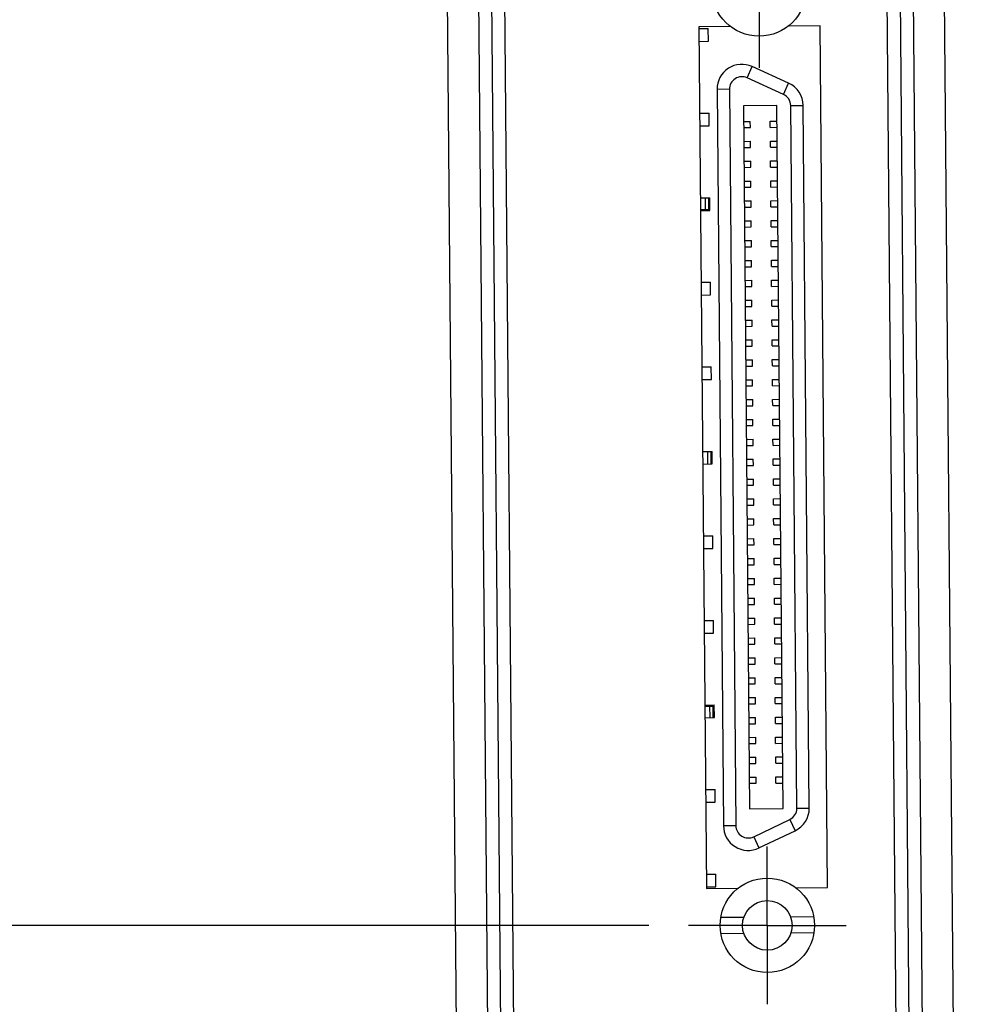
# Model space of a CAD drawing. Header units: inches. Extents: x 0 to 22, y 0 to 17.
# Tile 6 of 36: x 3.4 to 4.9, y 8.8 to 10.4. Entities that reach past the tile are written whole.
import ezdxf

# ---------------------------------------------------------------- set-up
doc = ezdxf.new("R2010")
doc.units = ezdxf.units.IN
doc.header["$LTSCALE"] = 1.21
doc.header["$MEASUREMENT"] = 0
doc.linetypes.add('CENTER', pattern=[0.6, 0.375, -0.075, 0.075, -0.075])
doc.layers.get('0').update_dxf_attribs({"linetype": 'CONTINUOUS'})
doc.layers.add('DEFAULT_1', color=7, linetype='CENTER')
doc.layers.add('DIMENSIONS', color=7, linetype='CONTINUOUS')
doc.styles.get("Standard").update_dxf_attribs({"font": 'txt', "width": 0.8})
doc.dimstyles.new('DIMSTYLE_2', dxfattribs={"dimtxt": 0.125, "dimasz": 0.18, "dimexe": 0.18, "dimexo": 0.0625, "dimgap": 0.09, "dimtad": 0, "dimtih": 1, "dimtoh": 1, "dimdec": 3, "dimzin": 4, "dimdsep": 46, "dimtxsty": 'STANDARD', "dimblk": '_FILLED', "dimblk1": '_FILLED', "dimblk2": '_FILLED', "dimcen": 0.09, "dimadec": 0, "dimazin": 0, "dimtp": 0.01, "dimtm": 0.01, "dimtfac": 1, "dimtdec": 3, "dimtofl": 0, "dimtmove": 0, "dimatfit": 3, "dimldrblk": '_FILLED', "dimfxl": 1, "dimtolj": 1, "dimtzin": 4, "dimarcsym": 0})

# ---------------------------------------------------------------- blocks, each defined once
blk = doc.blocks.new('*D7')
at = {"layer": 'DIMENSIONS', "color": 2, "linetype": 'CONTINUOUS'}
blk.add_line((4.3797, 8.9278), (3.3687, 8.9278), dxfattribs=at)
at = {"layer": 'DIMENSIONS', "color": 2, "linetype": 'CONTINUOUS', "width": 0.8}
for s, p in [('2.692', (1.9812, 8.8653)), ('[', (2.6062, 8.8653)), ('68.37', (2.7062, 8.8653)), (']', (3.2062, 8.8653))]:
    blk.add_text(s, height=0.125, dxfattribs=at).set_placement(p)
blk = doc.blocks.new('_FILLED')
at = {"color": 0, "linetype": 'BYBLOCK'}
blk.add_solid([(0, 0), (-1, 0.1736), (-1, -0.1736)], dxfattribs=at)
blk = doc.blocks.new('*D8')
at = {"layer": 'DIMENSIONS', "color": 2, "linetype": 'CONTINUOUS'}
blk.add_line((4.3667, 10.412), (3.3687, 10.412), dxfattribs=at)
at = {"layer": 'DIMENSIONS', "color": 2, "linetype": 'CONTINUOUS', "width": 0.8}
for s, p in [('4.176', (1.8812, 10.3495)), ('[', (2.5062, 10.3495)), ('106.07', (2.6062, 10.3495)), (']', (3.2062, 10.3495))]:
    blk.add_text(s, height=0.125, dxfattribs=at).set_placement(p)
blk = doc.blocks.new('*D9')
at = {"layer": 'DIMENSIONS', "color": 2, "linetype": 'CONTINUOUS'}
blk.add_line((4.5119, 11.0621), (3.3687, 11.0621), dxfattribs=at)
at = {"layer": 'DIMENSIONS', "color": 2, "linetype": 'CONTINUOUS', "width": 0.8}
for s, p in [('[', (2.5062, 10.9996)), (']', (3.2062, 10.9996)), ('4.826', (1.8812, 10.9996)), ('122.59', (2.6062, 10.9996))]:
    blk.add_text(s, height=0.125, dxfattribs=at).set_placement(p)
blk = doc.blocks.new('*D14')
at = {"layer": 'DIMENSIONS', "color": 2, "linetype": 'CONTINUOUS'}
blk.add_line((4.6995, 11.2497), (4.6995, 11.8698), dxfattribs=at)
at = {"layer": 'DIMENSIONS', "color": 2, "linetype": 'CONTINUOUS', "width": 0.8}
for s, p in [(']', (4.762, 13.0573)), ('11.68', (4.762, 12.5573)), ('[', (4.762, 12.4573)), ('.460', (4.762, 11.9323))]:
    blk.add_text(s, height=0.125, rotation=90, dxfattribs=at).set_placement(p)

msp = doc.modelspace()

# ---------------------------------------------------------------- linework, layer by layer
at = {"color": 7, "linetype": 'CONTINUOUS'}
for p, q in [((4.8828, 6.4377), (4.8419, 11.1328)), ((4.0949, 6.4253), (4.0562, 10.8605)), ((4.8127, 6.4515), (4.7743, 10.8523)), ((4.1263, 10.8466), (4.1647, 6.4459)), ((4.7895, 6.7018), (4.7555, 10.6016)), ((4.1836, 6.6965), (4.1495, 10.5964)), ((4.5079, 10.3526), (4.4589, 10.3522)), ((4.4589, 10.3522), (4.4708, 8.9862)), ((4.4589, 10.3492), (4.4738, 10.3493)), ((4.474, 10.3292), (4.4738, 10.3493)), ((4.5079, 10.3534), (4.5079, 10.3526)), ((4.6019, 10.3534), (4.6019, 10.3542)), ((4.6509, 10.3538), (4.6019, 10.3534)), ((4.6628, 8.9879), (4.6509, 10.3538)), ((4.4591, 10.3291), (4.474, 10.3292)), ((4.601, 10.2628), (4.5433, 10.2891)), ((4.4876, 10.2529), (4.4978, 9.0857)), ((4.5825, 10.2272), (4.5294, 10.2267)), ((4.5294, 10.2267), (4.5391, 9.1126)), ((4.5923, 9.1131), (4.5825, 10.2272)), ((4.6338, 9.1137), (4.6241, 10.2273)), ((4.4601, 10.2151), (4.475, 10.2153)), ((4.4752, 10.1952), (4.475, 10.2153)), ((4.4602, 10.1951), (4.4752, 10.1952)), ((4.5296, 10.2021), (4.5404, 10.2022)), ((4.5297, 10.1923), (4.5405, 10.1924)), ((4.5405, 10.1924), (4.5404, 10.2022)), ((4.5719, 10.2025), (4.5828, 10.2026)), ((4.572, 10.1927), (4.5719, 10.2025)), ((4.572, 10.1927), (4.5828, 10.1928)), ((4.5299, 10.1706), (4.5407, 10.1707)), ((4.53, 10.1608), (4.5408, 10.1609)), ((4.5408, 10.1609), (4.5407, 10.1707)), ((4.5722, 10.171), (4.583, 10.1711)), ((4.5723, 10.1612), (4.5722, 10.171)), ((4.5723, 10.1612), (4.5831, 10.1613)), ((4.5302, 10.1391), (4.541, 10.1392)), ((4.5411, 10.1294), (4.541, 10.1392)), ((4.5725, 10.1395), (4.5833, 10.1396)), ((4.5726, 10.1297), (4.5725, 10.1395)), ((4.5726, 10.1297), (4.5834, 10.1298)), ((4.5302, 10.1293), (4.5411, 10.1294)), ((4.5304, 10.1076), (4.5413, 10.1077)), ((4.5413, 10.0979), (4.5413, 10.1077)), ((4.5728, 10.108), (4.5836, 10.1081)), ((4.5728, 10.0982), (4.5728, 10.108)), ((4.5728, 10.0982), (4.5837, 10.0983)), ((4.5305, 10.0978), (4.5413, 10.0979)), ((4.4612, 10.0811), (4.4762, 10.0813)), ((4.4619, 10.0628), (4.4618, 10.0811)), ((4.4694, 10.0628), (4.4693, 10.0812)), ((4.4747, 10.0612), (4.4746, 10.0813)), ((4.4764, 10.0612), (4.4762, 10.0813)), ((4.5307, 10.0762), (4.5415, 10.0762)), ((4.5416, 10.0664), (4.5415, 10.0762)), ((4.573, 10.0765), (4.5839, 10.0766)), ((4.5731, 10.0667), (4.573, 10.0765)), ((4.4614, 10.0611), (4.4764, 10.0612)), ((4.4619, 10.0628), (4.4747, 10.0629)), ((4.5308, 10.0663), (4.5416, 10.0664)), ((4.5731, 10.0667), (4.5839, 10.0668)), ((4.531, 10.0447), (4.5418, 10.0448)), ((4.5419, 10.0349), (4.5418, 10.0448)), ((4.5733, 10.045), (4.5841, 10.0451)), ((4.5734, 10.0352), (4.5733, 10.045)), ((4.5311, 10.0348), (4.5419, 10.0349)), ((4.5734, 10.0352), (4.5842, 10.0353)), ((4.5313, 10.0132), (4.5421, 10.0133)), ((4.5422, 10.0034), (4.5421, 10.0133)), ((4.5736, 10.0135), (4.5844, 10.0136)), ((4.5737, 10.0037), (4.5736, 10.0135)), ((4.5313, 10.0033), (4.5422, 10.0034)), ((4.5737, 10.0037), (4.5845, 10.0038)), ((4.5315, 9.9817), (4.5424, 9.9818)), ((4.5424, 9.9719), (4.5424, 9.9818)), ((4.5739, 9.982), (4.5847, 9.9821)), ((4.5739, 9.9722), (4.5739, 9.982)), ((4.5316, 9.9718), (4.5424, 9.9719)), ((4.5739, 9.9722), (4.5848, 9.9723)), ((4.4624, 9.9471), (4.4774, 9.9473)), ((4.4775, 9.9272), (4.4774, 9.9473)), ((4.5318, 9.9502), (4.5426, 9.9503)), ((4.5427, 9.9404), (4.5426, 9.9503)), ((4.5741, 9.9505), (4.585, 9.9506)), ((4.5742, 9.9407), (4.5741, 9.9505)), ((4.4626, 9.927), (4.4775, 9.9272)), ((4.5319, 9.9403), (4.5427, 9.9404)), ((4.5742, 9.9407), (4.585, 9.9408)), ((4.5321, 9.9187), (4.5429, 9.9188)), ((4.543, 9.9089), (4.5429, 9.9188)), ((4.5744, 9.919), (4.5852, 9.9191)), ((4.5745, 9.9092), (4.5744, 9.919)), ((4.5322, 9.9088), (4.543, 9.9089)), ((4.5745, 9.9092), (4.5853, 9.9093)), ((4.5324, 9.8872), (4.5432, 9.8873)), ((4.5433, 9.8774), (4.5432, 9.8873)), ((4.5748, 9.8777), (4.5747, 9.8876)), ((4.5747, 9.8876), (4.5855, 9.8876)), ((4.5324, 9.8773), (4.5433, 9.8774)), ((4.5748, 9.8777), (4.5856, 9.8778)), ((4.5326, 9.8557), (4.5435, 9.8558)), ((4.5435, 9.8459), (4.5435, 9.8558)), ((4.5749, 9.8561), (4.5858, 9.8562)), ((4.575, 9.8462), (4.5749, 9.8561)), ((4.5327, 9.8458), (4.5435, 9.8459)), ((4.575, 9.8462), (4.5859, 9.8463)), ((4.5329, 9.8242), (4.5437, 9.8243)), ((4.5438, 9.8144), (4.5437, 9.8243)), ((4.5752, 9.8246), (4.5861, 9.8247)), ((4.5753, 9.8147), (4.5752, 9.8246)), ((4.4636, 9.8131), (4.4785, 9.8132)), ((4.4787, 9.7932), (4.4785, 9.8132)), ((4.533, 9.8143), (4.5438, 9.8144)), ((4.5753, 9.8147), (4.5861, 9.8148)), ((4.4637, 9.793), (4.4787, 9.7932)), ((4.5332, 9.7927), (4.544, 9.7928)), ((4.5441, 9.7829), (4.544, 9.7928)), ((4.5755, 9.7931), (4.5863, 9.7932)), ((4.5756, 9.7832), (4.5755, 9.7931)), ((4.5333, 9.7829), (4.5441, 9.7829)), ((4.5756, 9.7832), (4.5864, 9.7833)), ((4.5335, 9.7612), (4.5443, 9.7613)), ((4.5444, 9.7515), (4.5443, 9.7613)), ((4.5758, 9.7616), (4.5866, 9.7617)), ((4.5759, 9.7517), (4.5758, 9.7616)), ((4.5335, 9.7514), (4.5444, 9.7515)), ((4.5759, 9.7517), (4.5867, 9.7518)), ((4.5337, 9.7297), (4.5446, 9.7298)), ((4.5446, 9.72), (4.5446, 9.7298)), ((4.576, 9.7301), (4.5869, 9.7302)), ((4.5761, 9.7202), (4.576, 9.7301)), ((4.5338, 9.7199), (4.5446, 9.72)), ((4.5761, 9.7202), (4.587, 9.7203)), ((4.534, 9.6982), (4.5448, 9.6983)), ((4.5449, 9.6885), (4.5448, 9.6983)), ((4.5763, 9.6986), (4.5872, 9.6987)), ((4.5764, 9.6887), (4.5763, 9.6986)), ((4.4647, 9.6791), (4.4797, 9.6792)), ((4.4654, 9.659), (4.4653, 9.6791)), ((4.473, 9.6591), (4.4728, 9.6792)), ((4.4782, 9.6591), (4.4781, 9.6792)), ((4.4799, 9.6592), (4.4797, 9.6792)), ((4.5341, 9.6884), (4.5449, 9.6885)), ((4.5764, 9.6887), (4.5872, 9.6888)), ((4.5343, 9.6667), (4.5451, 9.6668)), ((4.5452, 9.657), (4.5451, 9.6668)), ((4.5766, 9.6671), (4.5874, 9.6672)), ((4.5767, 9.6572), (4.5766, 9.6671)), ((4.4649, 9.659), (4.4799, 9.6592)), ((4.5344, 9.6569), (4.5452, 9.657)), ((4.5767, 9.6572), (4.5875, 9.6573)), ((4.5346, 9.6352), (4.5454, 9.6353)), ((4.5455, 9.6255), (4.5454, 9.6353)), ((4.5769, 9.6356), (4.5877, 9.6357)), ((4.577, 9.6257), (4.5769, 9.6356)), ((4.5346, 9.6254), (4.5455, 9.6255)), ((4.577, 9.6257), (4.5878, 9.6258)), ((4.5348, 9.6037), (4.5457, 9.6038)), ((4.5457, 9.594), (4.5457, 9.6038)), ((4.5771, 9.6041), (4.588, 9.6042)), ((4.5772, 9.5943), (4.5771, 9.6041)), ((4.5349, 9.5939), (4.5457, 9.594)), ((4.5772, 9.5943), (4.5881, 9.5943)), ((4.5351, 9.5722), (4.5459, 9.5723)), ((4.546, 9.5625), (4.5459, 9.5723)), ((4.5774, 9.5726), (4.5882, 9.5727)), ((4.5775, 9.5628), (4.5774, 9.5726)), ((4.5352, 9.5624), (4.546, 9.5625)), ((4.5775, 9.5628), (4.5883, 9.5629)), ((4.4659, 9.5451), (4.4809, 9.5452)), ((4.481, 9.5251), (4.4809, 9.5452)), ((4.5354, 9.5407), (4.5462, 9.5408)), ((4.5463, 9.531), (4.5462, 9.5408)), ((4.5777, 9.5411), (4.5885, 9.5412)), ((4.5778, 9.5313), (4.5777, 9.5411)), ((4.4661, 9.525), (4.481, 9.5251)), ((4.5355, 9.5309), (4.5463, 9.531)), ((4.5778, 9.5313), (4.5886, 9.5314)), ((4.5357, 9.5092), (4.5465, 9.5093)), ((4.5466, 9.4995), (4.5465, 9.5093)), ((4.578, 9.5096), (4.5888, 9.5097)), ((4.5781, 9.4998), (4.578, 9.5096)), ((4.5357, 9.4994), (4.5466, 9.4995)), ((4.5781, 9.4998), (4.5889, 9.4999)), ((4.5359, 9.4777), (4.5468, 9.4778)), ((4.5468, 9.468), (4.5468, 9.4778)), ((4.5782, 9.4781), (4.5891, 9.4782)), ((4.5783, 9.4683), (4.5782, 9.4781)), ((4.536, 9.4679), (4.5468, 9.468)), ((4.5783, 9.4683), (4.5892, 9.4684)), ((4.5362, 9.4463), (4.547, 9.4463)), ((4.5471, 9.4365), (4.547, 9.4463)), ((4.5785, 9.4466), (4.5893, 9.4467)), ((4.5786, 9.4368), (4.5785, 9.4466)), ((4.5363, 9.4364), (4.5471, 9.4365)), ((4.5786, 9.4368), (4.5894, 9.4369)), ((4.5365, 9.4148), (4.5473, 9.4149)), ((4.5474, 9.405), (4.5473, 9.4149)), ((4.5788, 9.4151), (4.5896, 9.4152)), ((4.5789, 9.4053), (4.5788, 9.4151)), ((4.4671, 9.4111), (4.482, 9.4112)), ((4.4822, 9.3911), (4.482, 9.4112)), ((4.5366, 9.4049), (4.5474, 9.405)), ((4.5789, 9.4053), (4.5897, 9.4054)), ((4.4673, 9.391), (4.4822, 9.3911)), ((4.5368, 9.3833), (4.5476, 9.3834)), ((4.5477, 9.3735), (4.5476, 9.3834)), ((4.5791, 9.3836), (4.5899, 9.3837)), ((4.5792, 9.3738), (4.5791, 9.3836)), ((4.5368, 9.3734), (4.5477, 9.3735)), ((4.5792, 9.3738), (4.59, 9.3739)), ((4.537, 9.3518), (4.5479, 9.3519)), ((4.5479, 9.342), (4.5479, 9.3519)), ((4.5793, 9.3521), (4.5902, 9.3522)), ((4.5794, 9.3423), (4.5793, 9.3521)), ((4.5371, 9.3419), (4.5479, 9.342)), ((4.5794, 9.3423), (4.5903, 9.3424)), ((4.5373, 9.3203), (4.5481, 9.3204)), ((4.5482, 9.3105), (4.5481, 9.3204)), ((4.5796, 9.3206), (4.5904, 9.3207)), ((4.5797, 9.3108), (4.5796, 9.3206)), ((4.5374, 9.3104), (4.5482, 9.3105)), ((4.5797, 9.3108), (4.5905, 9.3109)), ((4.5376, 9.2888), (4.5484, 9.2889)), ((4.5485, 9.279), (4.5484, 9.2889)), ((4.5799, 9.2891), (4.5907, 9.2892)), ((4.58, 9.2793), (4.5799, 9.2891)), ((4.4682, 9.2771), (4.4832, 9.2772)), ((4.4688, 9.2754), (4.4816, 9.2755)), ((4.469, 9.257), (4.4688, 9.2754)), ((4.4765, 9.2571), (4.4763, 9.2754)), ((4.4817, 9.2571), (4.4816, 9.2772)), ((4.4834, 9.2571), (4.4832, 9.2772)), ((4.5377, 9.2789), (4.5485, 9.279)), ((4.58, 9.2793), (4.5908, 9.2794)), ((4.4684, 9.257), (4.4834, 9.2571)), ((4.5379, 9.2573), (4.5487, 9.2574)), ((4.5488, 9.2475), (4.5487, 9.2574)), ((4.5803, 9.2478), (4.5802, 9.2577)), ((4.5802, 9.2577), (4.591, 9.2577)), ((4.5379, 9.2474), (4.5488, 9.2475)), ((4.5803, 9.2478), (4.5911, 9.2479)), ((4.5381, 9.2258), (4.549, 9.2259)), ((4.549, 9.216), (4.549, 9.2259)), ((4.5804, 9.2262), (4.5913, 9.2263)), ((4.5805, 9.2163), (4.5804, 9.2262)), ((4.5382, 9.2159), (4.549, 9.216)), ((4.5805, 9.2163), (4.5914, 9.2164)), ((4.5384, 9.1943), (4.5492, 9.1944)), ((4.5493, 9.1845), (4.5492, 9.1944)), ((4.5807, 9.1947), (4.5915, 9.1948)), ((4.5808, 9.1848), (4.5807, 9.1947)), ((4.5385, 9.1845), (4.5493, 9.1845)), ((4.5808, 9.1848), (4.5916, 9.1849)), ((4.5387, 9.1628), (4.5495, 9.1629)), ((4.5496, 9.1531), (4.5495, 9.1629)), ((4.581, 9.1632), (4.5918, 9.1633)), ((4.5811, 9.1533), (4.581, 9.1632)), ((4.5388, 9.153), (4.5496, 9.1531)), ((4.5811, 9.1533), (4.5919, 9.1534)), ((4.4694, 9.1431), (4.4844, 9.1432)), ((4.4845, 9.1231), (4.4844, 9.1432)), ((4.4696, 9.123), (4.4845, 9.1231)), ((4.5391, 9.1126), (4.5923, 9.1131)), ((4.5541, 9.0505), (4.6114, 9.0778)), ((4.4706, 9.009), (4.4855, 9.0092)), ((4.4857, 8.9891), (4.4855, 9.0092)), ((4.4708, 8.989), (4.4857, 8.9891)), ((4.4708, 8.9862), (4.5198, 8.9866)), ((4.5198, 8.9866), (4.5198, 8.9856)), ((4.6138, 8.9875), (4.6628, 8.9879)), ((4.6138, 8.9864), (4.6138, 8.9875)), ((4.53, 8.9403), (4.4935, 8.94)), ((4.6409, 8.9412), (4.6044, 8.9409)), ((4.5302, 8.9147), (4.4937, 8.9144)), ((4.6411, 8.9157), (4.6046, 8.9153))]:
    msp.add_line(p, q, dxfattribs=at)
at = {"color": 9, "linetype": 'CONTINUOUS'}
for p, q in [((4.1448, 6.3934), (4.1054, 10.8987)), ((4.7943, 10.9047), (4.8336, 6.3994)), ((4.5352, 10.2712), (4.5433, 10.2891)), ((4.5929, 10.2449), (4.5352, 10.2712)), ((4.5929, 10.2449), (4.601, 10.2628)), ((4.5073, 10.2531), (4.4876, 10.2529)), ((4.5073, 10.2531), (4.5175, 9.0858)), ((4.6044, 10.2272), (4.6241, 10.2273)), ((4.6141, 9.1135), (4.6044, 10.2272)), ((4.6141, 9.1135), (4.6338, 9.1137)), ((4.5175, 9.0858), (4.4978, 9.0857)), ((4.5457, 9.0682), (4.6029, 9.0955)), ((4.6029, 9.0955), (4.6114, 9.0778)), ((4.5457, 9.0682), (4.5541, 9.0505))]:
    msp.add_line(p, q, dxfattribs=at)
at = {"color": 7, "linetype": 'CONTINUOUS'}
for centre, radius in [((4.5543, 10.412), 0.0748), ((4.5673, 8.9278), 0.0748), ((4.5673, 8.9278), 0.0394)]:
    msp.add_circle(centre, radius, dxfattribs=at)
for centre, start, end in [((4.527, 10.2533), 65.5, 180.5), ((4.5847, 10.227), 0.5, 65.5), ((4.5944, 9.1133), 295.5, 0.5), ((4.5372, 9.086), 180.5, 295.5)]:
    msp.add_arc(centre, 0.0394, start, end, dxfattribs=at)
at = {"color": 9, "linetype": 'CONTINUOUS'}
for centre, start, end in [((4.527, 10.2533), 65.5, 180.5), ((4.5847, 10.227), 0.5, 65.5), ((4.5944, 9.1133), 295.5, 0.5), ((4.5372, 9.086), 180.5, 295.5)]:
    msp.add_arc(centre, 0.0197, start, end, dxfattribs=at)
at = {"layer": 'DEFAULT_1', "color": 7, "linetype": 'CENTER'}
for p, q in [((4.5543, 10.412), (4.5543, 10.2869)), ((4.5673, 8.9278), (4.5673, 9.0529)), ((4.5673, 8.9278), (4.4422, 8.9278)), ((4.5673, 8.9278), (4.5673, 8.8027)), ((4.5673, 8.9278), (4.6924, 8.9278))]:
    msp.add_line(p, q, dxfattribs=at)

# ---------------------------------------------------------------- dimensions: what is measured, and where the dimension line sits
at = {"layer": 'DIMENSIONS', "color": 2, "linetype": 'CONTINUOUS'}
for feature_location, offset, dtype, origin, picture, middle in [((4.6995, 11.2497), (0, 0.6201), 1, (4.2396, 6.2359), '*D14', (4.6995, 12.5448)), ((4.5119, 11.0621), (-1.1432, 0), 0, (4.1145, 6.2359), '*D9', (2.5937, 11.0621)), ((4.3667, 10.412), (-0.9981, 0), 0, (4.1145, 6.2359), '*D8', (2.5937, 10.412)), ((4.3797, 8.9278), (-1.011, 0), 0, (4.1145, 6.2359), '*D7', (2.6437, 8.9278))]:
    dim = msp.add_ordinate_dim(feature_location=feature_location, offset=offset, dtype=dtype, origin=origin, dimstyle='DIMSTYLE_2', dxfattribs=at)
    dim.commit()
    dim.dimension.update_dxf_attribs({"geometry": picture, "text_midpoint": middle})

doc.saveas('drawing.dxf')
